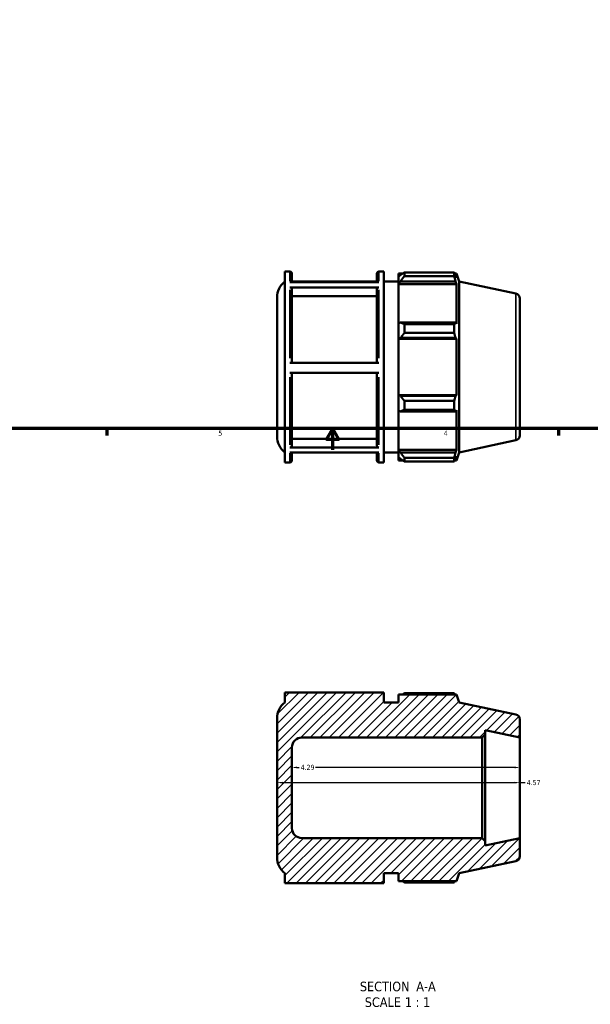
# Model space of a CAD drawing. Header units: inches. Extents: x 0.1 to 43.6, y -9.8 to 32.3.
# Tile 2 of 6: x 11.1 to 21.8, y -9.8 to 8.7. Entities that reach past the tile are written whole.
import ezdxf

# ---------------------------------------------------------------- set-up
doc = ezdxf.new("R2010")
doc.units = ezdxf.units.IN
doc.header["$MEASUREMENT"] = 0
for name, color, linetype, lineweight in [('Border (ANSI)', 7, 'Continuous', 70), ('Dimension (ANSI)', 7, 'Continuous', 25), ('Hatch (ANSI)', 7, 'Continuous', 18), ('Symbol (ANSI)', 7, 'Continuous', 25), ('Visible (ANSI)', 7, 'Continuous', 50), ('Visible Narrow (ANSI)', 7, 'Continuous', 35)]:
    doc.layers.add(name, color=color, linetype=linetype, lineweight=lineweight)
doc.styles.add('Label Text (ANSI)', font='tahoma.ttf')
doc.styles.add('Note Text (ANSI)', font='tahoma.ttf')
doc.dimstyles.new('Default (ANSI)', dxfattribs={"dimtxt": 0.094488, "dimasz": 0.098425, "dimexe": 0.125, "dimexo": 0.0625, "dimgap": 0.031496, "dimtad": 0, "dimtih": 1, "dimtoh": 1, "dimrnd": 1e-08, "dimzin": 4, "dimdsep": 46, "dimtxsty": 'Note Text (ANSI)', "dimcen": 0.09, "dimdle": 0.393701, "dimclrd": 256, "dimclre": 256, "dimclrt": 5, "dimadec": 0, "dimazin": 1, "dimtfac": 1, "dimtofl": 0, "dimtmove": 0, "dimatfit": 3, "dimfxl": 1, "dimtolj": 1, "dimtzin": 4, "dimlwd": -1, "dimlwe": -1, "dimarcsym": 0})

# ---------------------------------------------------------------- blocks, each defined once
blk = doc.blocks.new('Borders Default Border')
at = {"layer": 'Border (ANSI)'}
for p, q in [((12.75, 1), (12.75, 0.866)), ((21.25, 1), (21.25, 0.866))]:
    blk.add_line(p, q, dxfattribs=at)
at = {"layer": 'Border (ANSI)', "flags": 128}
for points in [[(0.5, 1), (0.5, 21), (33.5, 21), (33.5, 1), (0.5, 1)], [(17, 0.6), (17, 1), (16.885, 0.8), (17.115, 0.8), (17, 1)]]:
    blk.add_lwpolyline(points, dxfattribs=at)
at = {"layer": 'Border (ANSI)', "color": 5, "true_color": 0x0000ff, "char_height": 0.0945, "attachment_point": 7, "style": 'Note Text (ANSI)'}
for s, insert in [('5', (14.847, 0.864)), ('4', (19.092, 0.866))]:
    blk.add_mtext(s, dxfattribs=dict(at, insert=insert))
blk = doc.blocks.new('*D7')
at = {"layer": 'Defpoints', "color": 0, "transparency": 16777216}
for p in [(15.952, -5.661), (20.522, -5.661), (20.522, -5.685)]:
    blk.add_point(p, dxfattribs=at)
at = {"layer": 'Dimension (ANSI)', "transparency": 16777216}
for p, q in [((16.05, -5.661), (20.423, -5.661)), ((20.522, -5.661), (20.62, -5.661))]:
    blk.add_line(p, q, dxfattribs=at)
for points in [[(16.05, -5.645), (16.05, -5.678), (15.952, -5.661)], [(20.423, -5.645), (20.423, -5.678), (20.522, -5.661)]]:
    blk.add_solid(points, dxfattribs=at)
at = {"layer": 'Dimension (ANSI)', "color": 5, "transparency": 16777216, "insert": (20.652, -5.613), "char_height": 0.0945, "attachment_point": 1, "style": 'Note Text (ANSI)'}
blk.add_mtext('\\A1;4.57', dxfattribs=at)
blk = doc.blocks.new('*D8')
at = {"layer": 'Defpoints', "color": 0, "transparency": 16777216}
for p in [(16.232, -5.376), (16.232, -5.394), (20.522, -5.376)]:
    blk.add_point(p, dxfattribs=at)
at = {"layer": 'Dimension (ANSI)', "transparency": 16777216}
for p, q in [((16.33, -5.376), (16.366, -5.376)), ((20.423, -5.376), (16.673, -5.376))]:
    blk.add_line(p, q, dxfattribs=at)
for points in [[(16.33, -5.359), (16.33, -5.392), (16.232, -5.376)], [(20.423, -5.359), (20.423, -5.392), (20.522, -5.376)]]:
    blk.add_solid(points, dxfattribs=at)
at = {"layer": 'Dimension (ANSI)', "color": 5, "transparency": 16777216, "insert": (16.397, -5.326), "char_height": 0.0945, "attachment_point": 1, "style": 'Note Text (ANSI)'}
blk.add_mtext('\\A1;4.29', dxfattribs=at)

msp = doc.modelspace()

# ---------------------------------------------------------------- hatches: boundary and pattern name
at = {"layer": 'Hatch (ANSI)'}
h = msp.add_hatch(dxfattribs=at)
h.set_pattern_fill('ANSI31', color=256, style=0)
edge = h.paths.add_edge_path()
edge.add_ellipse((20.427, -4.471), major_axis=(0, 0.0947), ratio=1, start_angle=270, end_angle=348)
edge.add_line((20.447, -4.379), (19.379, -4.152))
edge.add_line((19.379, -4.152), (19.33, -4.001))
edge.add_line((19.33, -4.001), (18.237, -4.001))
edge.add_line((18.237, -4.001), (18.237, -4.152))
edge.add_line((18.237, -4.152), (17.962, -4.152))
edge.add_line((17.962, -4.152), (17.962, -3.963))
edge.add_line((17.962, -3.963), (16.101, -3.963))
edge.add_line((16.101, -3.963), (16.101, -4.152))
edge.add_ellipse((16.33, -4.453), major_axis=(-0.301, -0.229), ratio=1, start_angle=270, end_angle=322.7937)
edge.add_line((15.952, -4.453), (15.952, -7.064))
edge.add_ellipse((16.33, -7.064), major_axis=(0, -0.378), ratio=1, start_angle=270, end_angle=322.7937)
edge.add_line((16.101, -7.365), (16.101, -7.554))
edge.add_line((16.101, -7.554), (17.962, -7.554))
edge.add_line((17.962, -7.554), (17.962, -7.365))
edge.add_line((17.962, -7.365), (18.237, -7.365))
edge.add_line((18.237, -7.365), (18.237, -7.516))
edge.add_line((18.237, -7.516), (19.33, -7.516))
edge.add_line((19.33, -7.516), (19.379, -7.365))
edge.add_line((19.379, -7.365), (20.447, -7.138))
edge.add_ellipse((20.427, -7.045), major_axis=(0.0926, 0.0197), ratio=1, start_angle=270, end_angle=348)
edge.add_line((20.522, -7.045), (20.522, -6.705))
edge.add_line((20.522, -6.705), (19.869, -6.844))
edge.add_line((19.869, -6.844), (19.869, -6.762))
edge.add_line((19.869, -6.762), (19.812, -6.705))
edge.add_line((19.812, -6.705), (16.421, -6.705))
edge.add_ellipse((16.421, -6.516), major_axis=(-0.189, 0), ratio=1, start_angle=0, end_angle=90, ccw=False)
edge.add_line((16.232, -6.516), (16.232, -5.001))
edge.add_ellipse((16.421, -5.001), major_axis=(0, 0.189), ratio=1, start_angle=0, end_angle=90, ccw=False)
edge.add_line((16.421, -4.812), (19.812, -4.812))
edge.add_line((19.812, -4.812), (19.869, -4.755))
edge.add_line((19.869, -4.755), (19.869, -4.673))
edge.add_line((19.869, -4.673), (20.522, -4.812))
edge.add_line((20.522, -4.812), (20.522, -4.471))

# ---------------------------------------------------------------- linework, layer by layer
at = {"layer": 'Visible (ANSI)'}
for p, q in [((16.101, 0.363), (16.101, 3.954)), ((16.101, 3.954), (16.194, 3.954)), ((16.232, 3.916), (16.232, 3.752)), ((17.831, 3.752), (17.831, 3.916)), ((17.869, 3.954), (17.962, 3.954)), ((17.962, 0.363), (17.962, 3.954)), ((18.237, 3.916), (18.237, 3.853)), ((18.237, 3.916), (18.317, 3.916)), ((18.35, 3.937), (18.35, 3.869)), ((18.35, 3.937), (19.287, 3.937)), ((19.287, 3.869), (19.287, 3.937)), ((19.298, 3.916), (19.33, 3.916)), ((19.379, 3.765), (19.33, 3.916)), ((19.33, 3.835), (19.33, 3.916)), ((16.194, 3.752), (17.869, 3.752)), ((17.831, 3.765), (16.232, 3.765)), ((16.232, 3.765), (17.831, 3.765)), ((17.962, 3.765), (18.237, 3.765)), ((18.275, 3.889), (18.237, 3.853)), ((18.237, 3.734), (18.237, 3.853)), ((18.237, 3.734), (18.275, 3.768)), ((18.237, 3.718), (18.237, 3.734)), ((18.237, 3.718), (18.237, 2.979)), ((18.237, 3.718), (19.33, 3.718)), ((18.275, 3.768), (19.312, 3.768)), ((19.287, 3.869), (18.35, 3.869)), ((19.33, 3.835), (19.312, 3.889)), ((19.312, 3.768), (19.33, 3.718)), ((19.33, 2.97), (19.33, 3.718)), ((19.379, 0.552), (19.379, 3.765)), ((20.447, 3.538), (19.379, 3.765)), ((17.869, 3.656), (16.194, 3.656)), ((16.232, 3.623), (16.232, 2.238)), ((17.831, 2.238), (17.831, 3.623)), ((15.952, 0.853), (15.952, 3.464)), ((17.831, 3.492), (16.232, 3.492)), ((20.522, 3.446), (20.522, 0.872)), ((18.275, 2.996), (18.237, 2.979)), ((18.237, 2.693), (18.237, 2.979)), ((19.312, 2.996), (18.275, 2.996)), ((19.33, 2.97), (19.312, 2.996)), ((18.35, 2.964), (18.35, 2.799)), ((18.35, 2.964), (19.287, 2.964)), ((19.287, 2.799), (18.35, 2.799)), ((19.287, 2.799), (19.287, 2.964)), ((18.237, 2.693), (18.275, 2.704)), ((18.237, 2.687), (18.237, 2.693)), ((18.237, 2.687), (18.237, 1.63)), ((18.237, 2.687), (19.33, 2.687)), ((18.275, 2.704), (19.312, 2.704)), ((19.312, 2.704), (19.33, 2.687)), ((19.33, 1.63), (19.33, 2.687)), ((16.194, 2.238), (17.869, 2.238)), ((17.869, 2.049), (16.194, 2.049)), ((16.232, 2.049), (16.232, 0.678)), ((17.831, 0.678), (17.831, 2.049)), ((18.237, 1.624), (18.237, 1.63)), ((18.237, 1.63), (19.33, 1.63)), ((18.237, 1.338), (18.237, 1.624)), ((18.275, 1.613), (18.237, 1.624)), ((19.312, 1.613), (18.275, 1.613)), ((18.35, 1.519), (18.35, 1.354)), ((18.35, 1.519), (19.287, 1.519)), ((19.287, 1.354), (19.287, 1.519)), ((19.33, 1.63), (19.312, 1.613)), ((18.237, 1.338), (18.275, 1.321)), ((18.237, 1.338), (18.237, 0.599)), ((18.275, 1.321), (19.312, 1.321)), ((19.287, 1.354), (18.35, 1.354)), ((19.312, 1.321), (19.33, 1.347)), ((19.33, 0.599), (19.33, 1.347)), ((16.232, 0.809), (17.831, 0.809)), ((20.447, 0.779), (19.379, 0.552)), ((16.194, 0.645), (17.869, 0.645)), ((18.237, 0.583), (18.237, 0.599)), ((18.237, 0.599), (19.33, 0.599)), ((18.237, 0.464), (18.237, 0.583)), ((18.275, 0.549), (18.237, 0.583)), ((19.33, 0.599), (19.312, 0.549)), ((17.869, 0.552), (16.194, 0.552)), ((16.232, 0.552), (16.232, 0.401)), ((17.831, 0.401), (17.831, 0.552)), ((17.962, 0.552), (18.237, 0.552)), ((18.237, 0.464), (18.275, 0.428)), ((18.237, 0.464), (18.237, 0.401)), ((18.237, 0.401), (18.317, 0.401)), ((19.312, 0.549), (18.275, 0.549)), ((18.35, 0.449), (18.35, 0.38)), ((18.35, 0.449), (19.287, 0.449)), ((19.287, 0.38), (18.35, 0.38)), ((19.287, 0.38), (19.287, 0.449)), ((19.298, 0.401), (19.33, 0.401)), ((19.312, 0.428), (19.33, 0.482)), ((19.379, 0.552), (19.33, 0.401)), ((19.33, 0.401), (19.33, 0.482)), ((16.101, 0.363), (16.194, 0.363)), ((17.869, 0.363), (17.962, 0.363)), ((17.962, -3.963), (16.101, -3.963)), ((16.101, -3.963), (16.101, -4.152)), ((17.962, -4.152), (17.962, -3.963)), ((19.33, -4.001), (18.237, -4.001)), ((18.237, -4.001), (18.237, -4.152)), ((19.287, -3.98), (18.35, -3.98)), ((19.379, -4.152), (19.33, -4.001)), ((18.237, -4.152), (17.962, -4.152)), ((20.447, -4.379), (19.379, -4.152)), ((15.952, -4.453), (15.952, -7.064)), ((20.522, -4.812), (20.522, -4.471)), ((16.421, -4.812), (19.812, -4.812)), ((19.812, -4.812), (19.869, -4.755)), ((19.812, -4.812), (19.812, -6.705)), ((19.869, -4.755), (19.869, -4.673)), ((19.869, -4.673), (20.522, -4.812)), ((19.869, -6.762), (19.869, -4.755)), ((20.522, -6.705), (20.522, -4.812)), ((16.232, -6.516), (16.232, -5.001)), ((19.812, -6.705), (16.421, -6.705)), ((19.869, -6.762), (19.812, -6.705)), ((20.522, -6.705), (19.869, -6.844)), ((19.869, -6.844), (19.869, -6.762)), ((20.522, -7.045), (20.522, -6.705)), ((19.379, -7.365), (20.447, -7.138)), ((16.101, -7.365), (16.101, -7.554)), ((17.962, -7.554), (17.962, -7.365)), ((17.962, -7.365), (18.237, -7.365)), ((18.237, -7.365), (18.237, -7.516)), ((19.33, -7.516), (19.379, -7.365)), ((16.101, -7.554), (17.962, -7.554)), ((18.237, -7.516), (19.33, -7.516)), ((18.35, -7.537), (19.287, -7.537))]:
    msp.add_line(p, q, dxfattribs=at)
for centre, radius, start, end in [((16.194, 3.916), 0.0379, 0, 90), ((17.869, 3.916), 0.0379, 90, 180), ((16.33, 3.464), 0.378, 127.2063, 180), ((20.427, 3.446), 0.0947, 0, 78), ((16.33, 0.853), 0.378, 180, 232.7937), ((20.427, 0.872), 0.0947, 282, 0), ((16.194, 0.401), 0.0379, 270, 0), ((17.869, 0.401), 0.0379, 180, 270), ((16.33, -4.453), 0.378, 127.2063, 180), ((20.427, -4.471), 0.0947, 0, 78), ((16.421, -5.001), 0.189, 90, 180), ((16.421, -6.516), 0.189, 180, 270), ((16.33, -7.064), 0.378, 180, 232.7937), ((20.427, -7.045), 0.0947, 282, 0)]:
    msp.add_arc(centre, radius, start, end, dxfattribs=at)
for points, weights in [([(18.35, 3.937), (18.311, 3.912), (18.275, 3.889)], [1.01097695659, 1.00800855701, 1.0042284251]), ([(19.287, 3.937), (19.3, 3.912), (19.312, 3.889)], [1, 1.00175106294, 1.00268600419]), ([(18.275, 3.768), (18.311, 3.817), (18.35, 3.869)], [1.0042284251, 1.00800855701, 1.01097695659]), ([(19.312, 3.768), (19.3, 3.817), (19.287, 3.869)], [1.00268600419, 1.00175106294, 1]), ([(18.35, 2.964), (18.311, 2.98), (18.275, 2.996)], [1.01097695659, 1.00800855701, 1.0042284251]), ([(19.287, 2.964), (19.3, 2.98), (19.312, 2.996)], [1, 1.00175106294, 1.00268600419]), ([(18.275, 2.704), (18.311, 2.75), (18.35, 2.799)], [1.0042284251, 1.00800855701, 1.01097695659]), ([(19.312, 2.704), (19.3, 2.75), (19.287, 2.799)], [1.00268600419, 1.00175106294, 1]), ([(18.35, 1.519), (18.311, 1.567), (18.275, 1.613)], [1.01097695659, 1.00800855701, 1.0042284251]), ([(19.287, 1.519), (19.3, 1.567), (19.312, 1.613)], [1, 1.00175106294, 1.00268600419]), ([(18.275, 1.321), (18.311, 1.337), (18.35, 1.354)], [1.0042284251, 1.00800855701, 1.01097695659]), ([(19.312, 1.321), (19.3, 1.337), (19.287, 1.354)], [1.00268600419, 1.00175106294, 1]), ([(18.35, 0.449), (18.311, 0.5), (18.275, 0.549)], [1.01097695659, 1.00800855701, 1.0042284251]), ([(18.275, 0.428), (18.311, 0.405), (18.35, 0.38)], [1.0042284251, 1.00800855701, 1.01097695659]), ([(19.287, 0.449), (19.3, 0.5), (19.312, 0.549)], [1, 1.00175106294, 1.00268600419]), ([(19.312, 0.428), (19.3, 0.405), (19.287, 0.38)], [1.00268600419, 1.00175106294, 1]), ([(18.317, -4.001), (18.334, -3.99), (18.35, -3.98)], [1.00829569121, 1.0097102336, 1.01097695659]), ([(19.298, -4.001), (19.293, -3.99), (19.287, -3.98)], [1.00134264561, 1.00074523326, 1]), ([(18.35, -7.537), (18.334, -7.526), (18.317, -7.516)], [1.01097695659, 1.0097102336, 1.00829569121]), ([(19.287, -7.537), (19.293, -7.526), (19.298, -7.516)], [1, 1.00074523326, 1.00134264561])]:
    msp.add_rational_spline(points, weights, degree=2, dxfattribs=at)
for points, knots in [([(16.194, 3.656), (16.199, 3.656), (16.204, 3.655), (16.213, 3.652), (16.217, 3.649), (16.224, 3.644), (16.227, 3.64), (16.231, 3.632), (16.232, 3.627), (16.232, 3.623)], [0, 0, 0, 0, 0.0355958, 0.0355958, 0.0712253, 0.0712253, 0.1068966, 0.1068966, 0.1426039, 0.1426039, 0.1426039, 0.1426039]), ([(17.831, 3.623), (17.831, 3.627), (17.832, 3.632), (17.836, 3.64), (17.839, 3.644), (17.846, 3.649), (17.85, 3.652), (17.859, 3.655), (17.865, 3.656), (17.869, 3.656)], [0.4278218, 0.4278218, 0.4278218, 0.4278218, 0.4635291, 0.4635291, 0.4992004, 0.4992004, 0.5348299, 0.5348299, 0.5704257, 0.5704257, 0.5704257, 0.5704257]), ([(16.232, 0.678), (16.232, 0.674), (16.231, 0.669), (16.227, 0.662), (16.224, 0.658), (16.217, 0.652), (16.213, 0.649), (16.204, 0.646), (16.199, 0.645), (16.194, 0.645)], [0.4276282, 0.4276282, 0.4276282, 0.4276282, 0.4632935, 0.4632935, 0.4989396, 0.4989396, 0.5345633, 0.5345633, 0.5701691, 0.5701691, 0.5701691, 0.5701691]), ([(17.869, 0.645), (17.865, 0.645), (17.859, 0.646), (17.85, 0.649), (17.846, 0.652), (17.839, 0.658), (17.836, 0.662), (17.832, 0.669), (17.831, 0.674), (17.831, 0.678)], [0, 0, 0, 0, 0.0356057, 0.0356057, 0.0712295, 0.0712295, 0.1068756, 0.1068756, 0.1425409, 0.1425409, 0.1425409, 0.1425409])]:
    msp.add_open_spline(points, degree=3, knots=knots, dxfattribs=at)
at = {"layer": 'Visible Narrow (ANSI)'}
for p, q in [((16.194, 3.771), (16.194, 3.954)), ((17.869, 3.954), (17.869, 3.771)), ((16.194, 2.323), (16.194, 3.608)), ((17.869, 3.608), (17.869, 2.323)), ((20.447, 0.796), (20.447, 3.521)), ((16.194, 0.692), (16.194, 1.965)), ((17.869, 1.965), (17.869, 0.692)), ((16.194, 0.364), (16.194, 0.534)), ((17.869, 0.534), (17.869, 0.364))]:
    msp.add_line(p, q, dxfattribs=at)

# ---------------------------------------------------------------- block references
msp.add_blockref('Borders Default Border', (0, 0))

# ---------------------------------------------------------------- texts
at = {"layer": 'Symbol (ANSI)', "char_height": 0.18, "attachment_point": 7, "style": 'Label Text (ANSI)'}
for s, insert in [('SECTION', (17.511, -9.589)), (' A-A', (18.505, -9.585)), ('SCALE', (17.603, -9.884)), (' 1 : 1', (18.291, -9.881))]:
    msp.add_mtext(s, dxfattribs=dict(at, insert=insert))

# ---------------------------------------------------------------- dimensions: what is measured, and where the dimension line sits
at = {"layer": 'Dimension (ANSI)'}
for base, p1, p2, override, picture, middle in [((16.232, -5.376), (20.522, -5.376), (16.232, -5.394), {"dimgap": 0.031496, "dimtih": 0, "dimtoh": 0, "dimdec": 2, "dimse1": 1, "dimse2": 1, "dimtol": 0, "dimlim": 0, "dimtp": 0, "dimtm": 0, "dimtdec": 2, "dimatfit": 1}, '*D8', (16.519, -5.376)), ((20.522, -5.661), (15.952, -5.661), (20.522, -5.685), {"dimgap": 0.031496, "dimtih": 0, "dimtoh": 0, "dimdec": 2, "dimse1": 1, "dimse2": 1, "dimtol": 0, "dimlim": 0, "dimtp": 0, "dimtm": 0, "dimtdec": 2, "dimatfit": 2}, '*D7', (20.774, -5.661))]:
    dim = msp.add_linear_dim(base=base, p1=p1, p2=p2, angle=180, dimstyle='Default (ANSI)', override=override, dxfattribs=at)
    dim.commit()
    dim.dimension.update_dxf_attribs({"geometry": picture, "text_midpoint": middle, "dimtype": 160})

doc.saveas('drawing.dxf')
